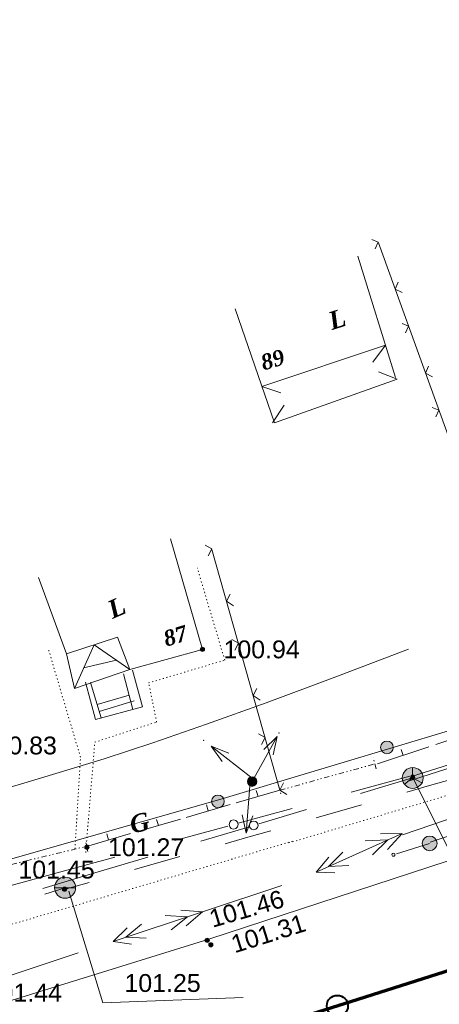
# Model space of a CAD drawing. Header units: millimetres. Extents: x 9396 to 25236, y 15106 to 31102.
# Tile 213 of 256: x 11297 to 11337, y 16854 to 16948. Entities that reach past the tile are written whole.
import ezdxf
from ezdxf.enums import TextEntityAlignment as Align

# ---------------------------------------------------------------- set-up
doc = ezdxf.new("R2010")
doc.units = ezdxf.units.MM
for name, pattern in [('DIVIDE', [1.25, 0.5, -0.25, 0, -0.25, 0, -0.25]), ('DOT', [0.25, 0, -0.25]), ('HIDDEN', [0.375, 0.25, -0.125])]:
    doc.linetypes.add(name, pattern=pattern)
for name, color, linetype, lineweight, true_color in [('1001010', 7, 'Continuous', 9, 0x000000), ('10010110', 7, 'Continuous', 20, 0xa25100), ('1060000', 7, 'Continuous', 9, 0x000000), ('1070000', 7, 'DOT', 9, 0x000000), ('2030012', 7, 'Continuous', 9, 0x000000), ('2030023', 7, 'Continuous', 9, 0x000000), ('21100200', 7, 'HIDDEN', 0, 0x800080), ('3000105', 7, 'DIVIDE', 9, 0x000000), ('3000220', 7, 'Continuous', 9, 0x000000), ('3000260', 7, 'Continuous', 9, 0x000000), ('5010210', 7, 'Continuous', 20, 0x008000), ('5010420', 7, 'Continuous', 9, 0x000000), ('6011210', 1, 'Continuous', 9, 0xff0000), ('6011300', 1, 'Continuous', 20, 0xff0000), ('8010110', 7, 'Continuous', 20, 0x0080ff), ('8010200', 7, 'Continuous', 9, 0x000000), ('9010110', 7, 'Continuous', 9, 0x000000), ('9010120', 7, 'Continuous', 20, 0x000000), ('9010200', 7, 'Continuous', 9, 0x000000)]:
    doc.layers.add(name, color=color, linetype=linetype, lineweight=lineweight, true_color=true_color)
doc.layers.add('Канализация', color=1, linetype='Continuous', lineweight=70)
doc.layers.add('Колодец канал', color=3, linetype='Continuous', lineweight=40)
doc.styles.add('10', font='timesbi.ttf', dxfattribs={"height": 0.001481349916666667})
doc.styles.add('3', font='timesbi.ttf', dxfattribs={"height": 0.001692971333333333})
doc.styles.add('9', font='timesbi.ttf', dxfattribs={"height": 0.001692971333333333})
doc.styles.add('F2', font='arial.ttf', dxfattribs={"height": 0.001692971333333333})

# ---------------------------------------------------------------- blocks, each defined once
blk = doc.blocks.new('SYMBOL21100200')
at = {"true_color": 0x800080}
h = blk.add_hatch(color=216, dxfattribs=at)
edge = h.paths.add_edge_path()
edge.add_arc((0, 0), 0.1, 0, 360)
at = {"color": 216, "linetype": 'Continuous', "lineweight": 0, "true_color": 0x800080}
blk.add_circle((0, 0), 0.1, dxfattribs=at)
blk = doc.blocks.new('SYMBOL2030023')
at = {"true_color": 0xffffff}
h = blk.add_hatch(color=7, dxfattribs=at)
edge = h.paths.add_edge_path()
edge.add_arc((0, 0), 0.35, 0, 360)
at = {"color": 18, "linetype": 'Continuous', "lineweight": 0, "true_color": 0x000000}
blk.add_circle((0, 0), 0.35, dxfattribs=at)
blk = doc.blocks.new('SYMBOL2030012')
at = {"true_color": 0xffffff}
h = blk.add_hatch(color=7, dxfattribs=at)
edge = h.paths.add_edge_path()
edge.add_arc((0, 0), 0.225, 0, 360)
at = {"true_color": 0x000000}
h = blk.add_hatch(color=18, dxfattribs=at)
edge = h.paths.add_edge_path()
edge.add_arc((0, 0), 0.05, 0, 360)
at = {"color": 18, "linetype": 'Continuous', "lineweight": 0, "true_color": 0x000000}
for radius in [0.225, 0.05]:
    blk.add_circle((0, 0), radius, dxfattribs=at)
blk = doc.blocks.new('SYMBOL5010420')
at = {"true_color": 0xffffff}
h = blk.add_hatch(color=7, dxfattribs=at)
edge = h.paths.add_edge_path()
edge.add_arc((0, 0), 0.5, 0, 360)
at = {"color": 18, "linetype": 'Continuous', "lineweight": 9, "true_color": 0x000000, "flags": 128}
blk.add_lwpolyline([(-0.5, 0), (0.5, 0)], dxfattribs=at)
at = {"color": 18, "linetype": 'Continuous', "lineweight": 9, "true_color": 0x000000}
blk.add_circle((0, 0), 0.5, dxfattribs=at)
blk = doc.blocks.new('SYMBOL8010200')
at = {"true_color": 0x000000}
h = blk.add_hatch(color=18, dxfattribs=at)
edge = h.paths.add_edge_path()
edge.add_arc((0, 0), 0.3, 0, 360)
at = {"color": 18, "linetype": 'Continuous', "lineweight": 0, "true_color": 0x000000}
blk.add_circle((0, 0), 0.3, dxfattribs=at)
blk = doc.blocks.new('SYMBOL9010200')
at = {"true_color": 0xffffff}
h = blk.add_hatch(color=7, dxfattribs=at)
edge = h.paths.add_edge_path()
edge.add_arc((0.01, 0), 0.495, 0, 360)
at = {"color": 18, "linetype": 'Continuous', "lineweight": 0, "true_color": 0x000000, "flags": 128}
for points in [[(0.0025, 0.007), (-0.007, 0.495)], [(0.0025, 0.0025), (-0.3845, -0.3005)], [(0.005, 0), (0.44, -0.238)]]:
    blk.add_lwpolyline(points, dxfattribs=at)
at = {"color": 18, "linetype": 'Continuous', "lineweight": 0, "true_color": 0x000000}
blk.add_circle((0.01, 0), 0.495, dxfattribs=at)

msp = doc.modelspace()

# ---------------------------------------------------------------- linework, layer by layer
at = {"layer": '1001010', "color": 253}
for p, q in [((11329.52956669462, 16925.2517029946, 84.34822016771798), (11333.07549448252, 16913.75169811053, 84.34822016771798)), ((11333.24501612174, 16913.58188748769, 70.53364896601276), (11331.46309905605, 16914.26764622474, 70.53364896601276)), ((11320.422257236, 16912.897939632, 17.63341224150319), (11322.20432352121, 16912.29658495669, 17.63341224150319)), ((11321.43505970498, 16909.43135810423, 35.26682448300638), (11322.54187460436, 16911.11292309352, 35.26682448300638)), ((11311.73576748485, 16898.43156847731, 65.90738384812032), (11314.77402567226, 16887.94741983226, 65.90738384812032)), ((11303.5072378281, 16886.1816093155, 127.7900849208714), (11306.62909785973, 16886.91054102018, 127.7900849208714))]:
    msp.add_line(p, q, dxfattribs=at)
for points in [[(11333.24501612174, 16913.58188748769, 84.34822016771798), (11321.60487978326, 16909.43035560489, 84.34822016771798), (11317.88793816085, 16920.2561304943, 84.34822016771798)], [(11320.42284268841, 16912.87309665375, 56.71907776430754), (11332.13775042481, 16916.7929504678, 84.34822016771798), (11330.95528023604, 16915.199098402, 84.34822016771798)], [(11314.77402567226, 16887.94741983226, 65.90738384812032), (11307.89288045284, 16886.04672763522, 65.90738384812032), (11306.70951180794, 16889.09229135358, 65.90738384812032), (11301.86680440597, 16887.51718541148, 65.90738384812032), (11299.21435996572, 16894.75736374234, 65.90738384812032)], [(11301.86680440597, 16887.51718541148, 61.15403849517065), (11302.62517519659, 16884.22091575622, 65.90738384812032), (11307.89288045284, 16886.04672763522, 65.90738384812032), (11304.49223713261, 16888.3711157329, 65.90738384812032), (11302.62517519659, 16884.22091575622, 65.90738384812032)]]:
    msp.add_polyline3d(points, dxfattribs=at)
at = {"layer": '10010110'}
msp.add_polyline3d([(11334.3342762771, 16887.95874759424, 107.7884457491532), (11327.1922925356, 16885.23194539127, 99.06690584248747), (11320.83651840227, 16882.87439333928, 93.73693869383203), (11315.16258976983, 16880.84186093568, 91.13450936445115), (11310.06614253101, 16879.09011767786, 90.59558291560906), (11305.44281257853, 16877.57493306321, 91.45612440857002), (11301.18823580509, 16876.25207658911, 93.05209890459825), (11297.19804810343, 16875.07731775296, 94.71947146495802), (11293.36788536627, 16874.00642605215, 95.79420715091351), (11289.59338348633, 16872.99185783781, 95.87256469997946), (11285.77017835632, 16871.97281687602, 95.5919775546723), (11281.79390586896, 16870.88519378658, 95.85017283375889), (11277.56020191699, 16869.66487918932, 97.54487765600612), (11272.96470239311, 16868.24776370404, 101.5738191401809), (11267.90304319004, 16866.56973795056, 108.83472440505), (11262.27086020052, 16864.5666925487, 120.2253205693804), (11255.96378931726, 16862.17451811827, 136.6433347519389)], dxfattribs=at)
at = {"layer": '1060000', "color": 253}
for p, q in [((11307.29776408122, 16885.62821607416, 127.7900849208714), (11308.18395815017, 16882.25610708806, 127.7900849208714)), ((11304.15460043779, 16884.80272169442, 127.7900849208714), (11305.16054483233, 16881.44671950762, 127.7900849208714)), ((11304.78281909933, 16882.70687702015, 127.7900849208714), (11307.82914853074, 16883.60621396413, 127.7900849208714)), ((11304.97557035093, 16882.06382594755, 127.7900849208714), (11308.29603911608, 16883.05911938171, 127.7900849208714))]:
    msp.add_line(p, q, dxfattribs=at)
for points in [[(11463.31809369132, 16907.6653252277, 64.79327762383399), (11420.50769099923, 16898.64409996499, 188.6589921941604), (11398.11038737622, 16891.25128388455, 63.46212370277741), (11381.55745218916, 16882.1183635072, 27.36120309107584), (11315.38205158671, 16860.46585846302, 113.1952986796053)], [(11308.14746135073, 16885.96081982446, 127.7900849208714), (11309.07535378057, 16882.49473954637, 127.7900849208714), (11304.6222344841, 16881.30261029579, 127.7900849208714), (11303.67599583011, 16884.83722167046, 127.7900849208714)], [(11334.71798098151, 16875.81745991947, 202.8), (11340.84165699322, 16863.5769022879, 202.8), (11350.32365178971, 16863.88483355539, 202.8)], [(11302.08836114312, 16864.99712982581, 72.21004806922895), (11305.32925608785, 16854.4215779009, 72.21004806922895), (11318.63398270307, 16854.93329815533, 72.21004806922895)], [(11315.38205158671, 16860.46585846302, 99.9104044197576), (11267.77427369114, 16845.68010810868, 202.88), (11205.86562364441, 16826.4528749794, 202.8483234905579)]]:
    msp.add_polyline3d(points, dxfattribs=at)
at = {"layer": '1070000', "color": 253}
msp.add_line((11323.31785742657, 16869.74992033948, 79.28967989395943), (11291.45958172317, 16860.31582592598, 190.2620347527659), dxfattribs=at)
for points in [[(11303.70154931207, 16868.68405214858, 161.1081081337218), (11304.56915292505, 16879.14514330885, 161.1081081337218), (11310.4313776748, 16881.05185050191, 161.1081081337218), (11309.67375298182, 16884.77014046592, 161.1081081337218), (11316.89498601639, 16886.92203984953, 161.1081081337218), (11314.29087134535, 16895.6607936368, 161.1081081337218)], [(11393.84019406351, 16895.92116256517, 190.2620347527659), (11394.09014915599, 16893.21872884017, 190.2620347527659), (11392.64324644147, 16891.28595666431, 190.2620347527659), (11361.29308799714, 16881.08921819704, 190.2620347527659), (11322.97791883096, 16869.58311721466, 190.2620347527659)], [(11302.68322572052, 16869.02768339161, 177.767119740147), (11303.20805556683, 16877.71829425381, 177.767119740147), (11300.16934972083, 16887.94923071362, 177.767119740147)]]:
    msp.add_polyline3d(points, dxfattribs=at)
at = {"layer": '3000105', "color": 253}
for p, q in [((11331.26777076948, 16876.60407693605, 184.2186179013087), (11330.97404199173, 16877.66413514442, 184.2186179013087)), ((11322.12932492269, 16874.59076812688, 184.2186179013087), (11331.13425768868, 16877.08592157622, 184.2186179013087)), ((11321.99581184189, 16875.07261276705, 184.2186179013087), (11322.28954061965, 16874.01255455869, 184.2186179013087)), ((11295.26542441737, 16867.21458426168, 89.91006897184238), (11303.79409532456, 16869.26146527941, 89.91006897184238)), ((11303.9107818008, 16868.77527162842, 89.91006897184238), (11303.65407155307, 16869.8448976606, 89.91006897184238))]:
    msp.add_line(p, q, dxfattribs=at)
at = {"layer": '3000220', "color": 253}
for p, q in [((11336.93088953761, 16878.91672905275, 189.8797880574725), (11341.80088953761, 16880.52672905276, 189.8797880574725)), ((11331.39088953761, 16877.08672905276, 189.8797880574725), (11336.26088953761, 16878.69672905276, 189.8797880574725)), ((11333.82088953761, 16877.88672905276, 189.8797880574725), (11333.64088953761, 16878.45672905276, 189.8797880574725)), ((11317.97088953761, 16873.38672905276, 44.95503448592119), (11322.13088953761, 16874.58672905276, 44.95503448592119)), ((11320.05088953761, 16873.98672905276, 44.95503448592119), (11319.88088953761, 16874.56672905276, 44.95503448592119)), ((11313.24088953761, 16872.00672905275, 44.95503448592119), (11317.40088953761, 16873.21672905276, 44.95503448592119)), ((11315.32088953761, 16872.61672905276, 44.95503448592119), (11315.16088953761, 16873.18672905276, 44.95503448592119)), ((11308.52088953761, 16870.63672905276, 44.95503448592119), (11312.68088953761, 16871.84672905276, 44.95503448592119)), ((11310.60088953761, 16871.23672905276, 44.95503448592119), (11310.43088953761, 16871.81672905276, 44.95503448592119)), ((11303.79088953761, 16869.25672905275, 44.95503448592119), (11307.95088953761, 16870.46672905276, 44.95503448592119)), ((11305.87088953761, 16869.86672905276, 44.95503448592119), (11305.70088953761, 16870.44672905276, 44.95503448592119))]:
    msp.add_line(p, q, dxfattribs=at)
at = {"layer": '3000260', "color": 253}
for p, q in [((11347.42643058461, 16882.26449537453), (11331.48473588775, 16926.50623517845)), ((11322.12932492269, 16874.59076812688, 166.4988429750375), (11315.68311559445, 16897.42919288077, 44.95503448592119))]:
    msp.add_line(p, q, dxfattribs=at)
for points in [[(11331.16088953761, 16925.93672905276, 0), (11331.46088953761, 16926.56672905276, 0), (11330.83088953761, 16926.83672905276, 0)], [(11333.71088953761, 16921.79672905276, 0), (11333.06088953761, 16922.12672905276, 0), (11333.35088953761, 16922.78672905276, 0)], [(11334.03088953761, 16917.96672905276, 0), (11334.33088953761, 16918.59672905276, 0), (11333.71088953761, 16918.86672905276, 0)], [(11336.59088953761, 16913.81672905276, 0), (11335.93088953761, 16914.15672905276, 0), (11336.23088953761, 16914.81672905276, 0)], [(11336.90088953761, 16909.99672905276, 0), (11337.21088953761, 16910.62672905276, 0), (11336.58088953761, 16910.88672905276, 0)], [(11315.33088953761, 16896.83672905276, 105.7269387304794), (11315.67088953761, 16897.48672905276, 105.7269387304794), (11315.05088953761, 16897.84672905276, 105.7269387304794)], [(11317.71088953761, 16892.06672905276, 105.7269387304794), (11317.07088953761, 16892.50672905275, 105.7269387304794), (11317.40088953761, 16893.18672905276, 105.7269387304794)], [(11317.86088953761, 16887.88672905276, 105.7269387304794), (11318.19088953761, 16888.53672905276, 105.7269387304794), (11317.57088953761, 16888.88672905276, 105.7269387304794)], [(11320.24088953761, 16883.11672905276, 105.7269387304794), (11319.60088953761, 16883.55672905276, 105.7269387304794), (11319.92088953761, 16884.23672905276, 105.7269387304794)], [(11320.38088953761, 16878.92672905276, 105.7269387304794), (11320.72088953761, 16879.57672905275, 105.7269387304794), (11320.10088953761, 16879.93672905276, 105.7269387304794)], [(11322.77088953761, 16874.16672905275, 105.7269387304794), (11322.13088953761, 16874.60672905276, 105.7269387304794), (11322.45088953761, 16875.28672905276, 105.7269387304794)]]:
    msp.add_polyline3d(points, dxfattribs=at)
at = {"layer": '5010210'}
for p, q in [((11338.47088953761, 16875.63672905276, 169.8846889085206), (11336.32088953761, 16875.02672905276, 169.8846889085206)), ((11336.32088953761, 16875.02672905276, 169.8846889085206), (11334.17088953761, 16874.40672905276, 169.8846889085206)), ((11325.55088953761, 16871.95672905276, 169.8846889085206), (11329.86088953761, 16873.18672905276, 169.8846889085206)), ((11319.09088953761, 16870.12672905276, 169.8846889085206), (11316.94088953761, 16869.50672905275, 169.8846889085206)), ((11321.25088953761, 16870.73672905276, 169.8846889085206), (11319.09088953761, 16870.12672905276, 169.8846889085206)), ((11308.33088953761, 16867.05672905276, 169.8846889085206), (11312.63088953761, 16868.28672905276, 169.8846889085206)), ((11301.75088953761, 16865.33672905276, 26.43173468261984), (11299.81088953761, 16864.71672905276, 26.43173468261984)), ((11304.02088953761, 16865.83672905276, 169.8846889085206), (11301.87088953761, 16865.21672905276, 169.8846889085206))]:
    msp.add_line(p, q, dxfattribs=at)
at = {"layer": '6011210'}
for p, q in [((11319.48684979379, 16875.40210833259, 26.43173468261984), (11321.86650015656, 16879.68547898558, 26.43173468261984)), ((11319.48684979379, 16875.74325516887, 52.86346936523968), (11315.61902392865, 16878.7515641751, 52.86346936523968)), ((11319.31627637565, 16875.40210833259, 105.7269387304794), (11318.90935352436, 16870.51903411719, 105.7269387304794))]:
    msp.add_line(p, q, dxfattribs=at)
for points in [[(11320.6038285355, 16878.44223308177, 26.43173468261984), (11321.86650015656, 16879.68547898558, 26.43173468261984), (11321.86650015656, 16879.68547898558, 26.43173468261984), (11321.47798581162, 16877.95659015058, 26.43173468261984)], [(11316.65395239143, 16877.31318902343, 52.86346936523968), (11315.61902392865, 16878.7515641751, 52.86346936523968), (11315.61902392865, 16878.7515641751, 52.86346936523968), (11317.26789300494, 16878.10254124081, 52.86346936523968)], [(11319.54880371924, 16872.17163916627, 105.7269387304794), (11318.90935352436, 16870.51903411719, 105.7269387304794), (11318.90935352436, 16870.51903411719, 105.7269387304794), (11318.55225796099, 16872.25468464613, 105.7269387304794)]]:
    msp.add_polyline3d(points, dxfattribs=at)
for p in [(11314.8813675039, 16879.32529694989, 52.86346936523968), (11322.04545106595, 16880.00759062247, 26.43173468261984)]:
    msp.add_point(p, dxfattribs=at)
at = {"layer": '6011300'}
for p, q in [((11341.28088953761, 16872.92672905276, 99.4992476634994), (11333.76088953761, 16870.34672905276, 99.4992476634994)), ((11333.71088953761, 16870.48672905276, 99.4992476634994), (11325.56088953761, 16866.80672905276, 99.4992476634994)), ((11333.71088953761, 16870.48672905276, 99.4992476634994), (11331.66088953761, 16870.43672905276, 99.4992476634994)), ((11333.71088953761, 16870.48672905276, 99.4992476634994), (11332.32088953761, 16868.97672905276, 99.4992476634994)), ((11322.32088953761, 16865.55672905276, 99.4992476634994), (11314.78088953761, 16863.05672905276, 99.4992476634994)), ((11314.78088953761, 16863.05672905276, 99.4992476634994), (11306.30088953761, 16860.24672905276, 99.4992476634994)), ((11314.78088953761, 16863.05672905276, 99.4992476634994), (11312.74088953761, 16863.21672905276, 99.4992476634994)), ((11314.78088953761, 16863.05672905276, 99.4992476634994), (11313.24088953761, 16861.70672905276, 99.4992476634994)), ((11303.00088953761, 16859.15672905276, 99.4992476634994), (11295.45088953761, 16856.65672905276, 99.4992476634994))]:
    msp.add_line(p, q, dxfattribs=at)
for points in [[(11332.35088953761, 16869.86672905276, 99.4992476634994), (11330.92088953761, 16868.45672905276, 99.4992476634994), (11332.35088953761, 16869.86672905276, 99.4992476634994), (11330.21088953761, 16869.78672905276, 99.4992476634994)], [(11327.34088953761, 16866.73672905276, 99.4992476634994), (11325.56088953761, 16866.80672905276, 99.4992476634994), (11326.77088953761, 16868.23672905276, 99.4992476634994)], [(11328.65088953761, 16867.43672905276, 99.4992476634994), (11326.74088953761, 16867.33672905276, 99.4992476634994), (11328.08088953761, 16868.71672905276, 99.4992476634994)], [(11313.37088953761, 16862.58672905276, 99.4992476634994), (11311.80088953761, 16861.32672905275, 99.4992476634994), (11313.37088953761, 16862.58672905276, 99.4992476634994), (11311.23088953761, 16862.71672905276, 99.4992476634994)], [(11308.06088953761, 16859.98672905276, 99.4992476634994), (11306.30088953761, 16860.24672905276, 99.4992476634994), (11307.65088953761, 16861.53672905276, 99.4992476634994)], [(11309.44088953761, 16860.54672905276, 99.4992476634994), (11307.52088953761, 16860.64672905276, 99.4992476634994), (11309.00088953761, 16861.87672905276, 99.4992476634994)]]:
    msp.add_polyline3d(points, dxfattribs=at)
at = {"layer": '8010110'}
msp.add_polyline3d([(11278.89037627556, 16862.6091019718, 150.2206798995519), (11286.7258331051, 16865.03243913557, 179.8000506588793), (11295.43599783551, 16867.72630451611, 179.8000506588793), (11316.4165282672, 16873.69637415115, 179.8000506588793), (11344.21999542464, 16882.0544716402, 179.8000506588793)], dxfattribs=at)
at = {"layer": '9010110', "color": 253}
for p, q in [((11336.37594094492, 16869.65541037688, 116.9449986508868), (11339.50181709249, 16870.71319027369, 116.9449986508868)), ((11336.32798098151, 16869.54005991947, 164.9958959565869), (11333.17840777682, 16868.55507838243, 164.9958959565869))]:
    msp.add_line(p, q, dxfattribs=at)
msp.add_polyline3d([(11333.04208294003, 16868.46553460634, 164.9958959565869), (11333.0219867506, 16868.54053460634, 164.9958959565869), (11332.96708294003, 16868.59543841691, 164.9958959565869), (11332.89208294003, 16868.61553460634, 164.9958959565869), (11332.81708294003, 16868.59543841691, 164.9958959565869), (11332.76217912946, 16868.54053460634, 164.9958959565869), (11332.74208294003, 16868.46553460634, 164.9958959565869), (11332.76217912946, 16868.39053460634, 164.9958959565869), (11332.81708294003, 16868.33563079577, 164.9958959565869), (11332.89208294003, 16868.31553460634, 164.9958959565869), (11332.96708294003, 16868.33563079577, 164.9958959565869), (11333.0219867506, 16868.39053460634, 164.9958959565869), (11333.04208294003, 16868.46553460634, 164.9958959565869)], close=True, dxfattribs=at)
at = {"layer": '9010120', "color": 253}
for p, q in [((11339.58088953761, 16877.47672905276, 69.07344672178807), (11334.70088953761, 16875.91672905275, 69.07344672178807)), ((11334.20088953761, 16875.40672905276, 63.74711368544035), (11338.46088953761, 16876.77672905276, 63.74711368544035)), ((11328.88088953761, 16874.38672905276, 89.91006897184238), (11334.45088953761, 16875.91672905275, 89.91006897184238)), ((11334.70088953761, 16875.74672905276, 127.4942273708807), (11329.78088953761, 16874.27672905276, 127.4942273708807)), ((11323.30088953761, 16872.85672905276, 89.91006897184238), (11318.18088953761, 16871.45672905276, 89.91006897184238)), ((11320.14088953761, 16871.39672905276, 127.4942273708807), (11324.66088953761, 16872.74672905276, 127.4942273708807)), ((11317.17088953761, 16871.17672905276, 89.91006897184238), (11312.16088953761, 16869.80672905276, 89.91006897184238)), ((11314.62088953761, 16869.74672905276, 127.4942273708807), (11319.24088953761, 16871.12672905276, 127.4942273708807)), ((11301.01088953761, 16866.74672905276, 89.91006897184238), (11306.47088953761, 16868.24672905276, 89.91006897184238)), ((11309.60088953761, 16868.24672905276, 127.4942273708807), (11304.57088953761, 16866.74672905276, 127.4942273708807)), ((11304.57088953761, 16866.74672905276, 127.4942273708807), (11299.65088953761, 16865.27672905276, 127.4942273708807))]:
    msp.add_line(p, q, dxfattribs=at)
for points in [[(11317.73088953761, 16870.89672905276, 89.91006897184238), (11317.95088953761, 16870.95672905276, 89.91006897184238), (11318.10088953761, 16871.11672905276, 89.91006897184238), (11318.16088953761, 16871.33672905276, 89.91006897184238), (11318.10088953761, 16871.54672905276, 89.91006897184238), (11317.95088953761, 16871.70672905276, 89.91006897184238), (11317.73088953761, 16871.76672905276, 89.91006897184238), (11317.51088953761, 16871.70672905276, 89.91006897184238), (11317.36088953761, 16871.54672905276, 89.91006897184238), (11317.30088953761, 16871.33672905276, 89.91006897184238), (11317.36088953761, 16871.11672905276, 89.91006897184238), (11317.51088953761, 16870.95672905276, 89.91006897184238), (11317.73088953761, 16870.89672905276, 89.91006897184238)], [(11319.64088953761, 16870.83672905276, 127.4942273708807), (11319.84088953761, 16870.89672905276, 127.4942273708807), (11319.99088953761, 16871.04672905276, 127.4942273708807), (11320.05088953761, 16871.24672905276, 127.4942273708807), (11319.99088953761, 16871.45672905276, 127.4942273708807), (11319.84088953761, 16871.60672905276, 127.4942273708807), (11319.64088953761, 16871.65672905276, 127.4942273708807), (11319.43088953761, 16871.60672905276, 127.4942273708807), (11319.28088953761, 16871.45672905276, 127.4942273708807), (11319.23088953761, 16871.24672905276, 127.4942273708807), (11319.28088953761, 16871.04672905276, 127.4942273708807), (11319.43088953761, 16870.89672905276, 127.4942273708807), (11319.64088953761, 16870.83672905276, 127.4942273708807)]]:
    msp.add_polyline3d(points, close=True, dxfattribs=at)
msp.add_polyline3d([(11295.44088953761, 16865.20672905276, 89.91006897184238), (11295.94088953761, 16865.35672905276, 89.91006897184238), (11301.01088953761, 16866.74672905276, 89.91006897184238)], dxfattribs=at)
at = {"layer": 'Канализация', "elevation": 52.99886894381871}
msp.add_lwpolyline([(12228.42575802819, 17139.82143745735), (12021.43733709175, 17074.81094244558), (11795.93278399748, 17002.90269367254), (11329.52056454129, 16854.73952835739), (11115.67423104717, 16787.37981993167), (10954.56876142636, 16736.614842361), (10592.24372523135, 16620.20452067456), (10486.13051649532, 16586.84774034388), (10372.91109174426, 16549.12991520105), (10338.9741091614, 16538.58858981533), (10329.34580669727, 16531.156332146), (10310.18453325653, 16524.9627984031), (10297.32130515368, 16526.91831956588), (10197.76119587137, 16494.35237134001), (10167.87768862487, 16483.30145538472), (10086.55726482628, 16408.90076001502), (10007.54635409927, 16330.70119570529)], dxfattribs=at)
at = {"layer": 'Колодец канал'}
msp.add_circle((11327.57636141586, 16854.1271215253, 52.99886894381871), 0.9999999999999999, dxfattribs=at)

# ---------------------------------------------------------------- block references
at = {"layer": '2030012', "color": 253, "xscale": 2, "yscale": 2, "zscale": 2}
msp.add_blockref('SYMBOL2030012', (11319.48684979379, 16875.40210833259, 22.47751724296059), dxfattribs=at)
at = {"layer": '2030023', "color": 253, "xscale": 2, "yscale": 2, "zscale": 2}
msp.add_blockref('SYMBOL2030023', (11336.32798098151, 16869.54005991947, 198.864277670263), dxfattribs=at)
at = {"layer": '21100200', "xscale": 2, "yscale": 2, "zscale": 2}
for p in [(11314.77402567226, 16887.94741983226, 201.88), (11334.71798098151, 16875.81745991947, 202.8), (11303.81798098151, 16869.17745991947, 202.54), (11301.69798098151, 16865.19745991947, 202.5), (11315.23469112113, 16860.34428414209, 202.92), (11315.57358518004, 16859.92025883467, 202.62)]:
    msp.add_blockref('SYMBOL21100200', p, dxfattribs=at)
at = {"layer": '5010420', "color": 253, "xscale": 2, "yscale": 2, "zscale": 2}
msp.add_blockref('SYMBOL5010420', (11301.74721430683, 16865.3382766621, 26.43173468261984), dxfattribs=at)
at = {"layer": '8010200', "color": 253, "xscale": 2, "yscale": 2, "zscale": 2}
for p in [(11332.27985615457, 16878.64300327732, 120.4121510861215), (11316.24595484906, 16873.525800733, 26.43173468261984)]:
    msp.add_blockref('SYMBOL8010200', p, dxfattribs=at)
at = {"layer": '9010200', "color": 253, "xscale": 2, "yscale": 2, "zscale": 2}
msp.add_blockref('SYMBOL9010200', (11334.70479004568, 16875.74971802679, 179.211442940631), dxfattribs=at)

# ---------------------------------------------------------------- texts
at = {"layer": '1001010', "color": 253, "style": '9'}
for rotation, p in [(17.40000000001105, (11326.80253058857, 16919.04170055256, 0.008220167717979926)), (23.4000000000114, (11305.91489657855, 16891.60949415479, 0.007383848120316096))]:
    msp.add_text('L', height=1.692971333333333, rotation=rotation, dxfattribs=at).set_placement(p, align=Align.MIDDLE_LEFT)
at = {"layer": '1001010', "color": 1, "true_color": 0xff0000, "style": '10'}
for s, p in [('89', (11320.36253058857, 16915.10170055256, 0.008220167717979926)), ('87', (11311.13419281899, 16888.90204568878, 194.4273838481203))]:
    msp.add_text(s, height=1.481349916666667, rotation=16.99999999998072, dxfattribs=at).set_placement(p, align=Align.MIDDLE_LEFT)
at = {"layer": '21100200', "color": 253, "style": 'F2'}
for s, p in [('100.94', (11316.77402567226, 16887.94741983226, 201.88)), ('100.83', (11293.73839137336, 16878.83027975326, 201.66)), ('101.27', (11305.81798098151, 16869.17745991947, 202.54)), ('101.45', (11297.31798098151, 16867.05745991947, 202.9)), ('101.25', (11307.37798098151, 16856.29745991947)), ('101.44', (11294.21798098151, 16855.37745991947, 202.88))]:
    msp.add_text(s, height=1.692971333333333, dxfattribs=at).set_placement(p, align=Align.MIDDLE_LEFT)
for s, rotation, p in [('101.46', 16.19999999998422, (11315.49469112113, 16862.34428414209, 194.42)), ('101.31', 17.30000000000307, (11317.57358518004, 16859.92025883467, 202.62))]:
    msp.add_text(s, height=1.692971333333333, rotation=rotation, dxfattribs=at).set_placement(p, align=Align.MIDDLE_LEFT)
at = {"layer": '8010110', "color": 253, "style": '3'}
msp.add_text('G', height=1.692971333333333, rotation=13.19999999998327, dxfattribs=at).set_placement((11307.9151858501, 16871.291786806, -0.009634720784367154), align=Align.MIDDLE_LEFT)

doc.saveas('drawing.dxf')
